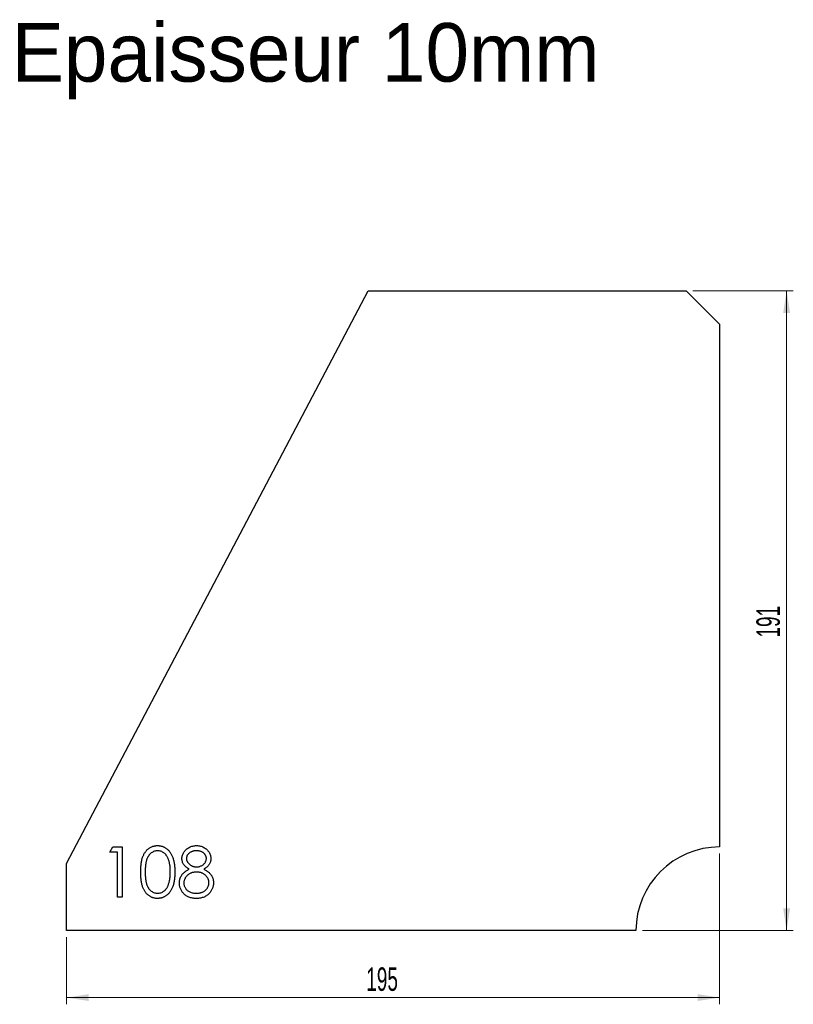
# Model space of a CAD drawing. Header units: millimetres. Extents: x 121 to 352, y 270 to 564.
import ezdxf

# ---------------------------------------------------------------- set-up
doc = ezdxf.new("R2010")
doc.units = ezdxf.units.MM
doc.header["$LTSCALE"] = 2
doc.styles.add('SLDTEXTSTYLE1', font='TXT', dxfattribs={"width": 0.605})
doc.dimstyles.new('SLDDIMSTYLE0', dxfattribs={"dimtxt": 7, "dimasz": 6.604, "dimexe": 0, "dimexo": 0.0625, "dimgap": 1.75, "dimtad": 1, "dimrnd": 1e-09, "dimzin": 12, "dimdsep": 46, "dimtxsty": 'SLDTEXTSTYLE1', "dimsah": 1, "dimcen": 0.09, "dimadec": 0, "dimazin": 3, "dimtfac": 1, "dimtofl": 0, "dimtmove": 0, "dimatfit": 3, "dimfxl": 1, "dimfrac": 2, "dimtolj": 1, "dimtzin": 12, "dimarcsym": 0})
doc.dimstyles.new('SLDDIMSTYLE1', dxfattribs={"dimtxt": 7, "dimasz": 6.604, "dimexe": 0, "dimexo": 0.0625, "dimgap": 1.75, "dimtad": 1, "dimdec": 0, "dimrnd": 1e-09, "dimzin": 12, "dimdsep": 46, "dimtxsty": 'SLDTEXTSTYLE1', "dimsah": 1, "dimcen": 0.09, "dimadec": 0, "dimazin": 3, "dimtfac": 1, "dimtdec": 0, "dimtofl": 0, "dimtmove": 0, "dimatfit": 3, "dimfxl": 1, "dimfrac": 2, "dimtolj": 1, "dimtzin": 12, "dimarcsym": 0})

# ---------------------------------------------------------------- blocks, each defined once
blk = doc.blocks.new('_D')
at = {"color": 7, "linetype": 'Continuous', "lineweight": 0, "transparency": 16777216}
for p, q in [((330.25, 314.6), (330.25, 269.6)), ((135.25, 289.6), (135.25, 269.6)), ((135.25, 271.6), (330.25, 271.6))]:
    blk.add_line(p, q, dxfattribs=at)
at = {"color": 7, "linetype": 'Continuous', "lineweight": 18, "transparency": 16777216}
for points in [[(135.25, 271.6), (141.85, 270.59), (141.85, 272.62)], [(330.25, 271.6), (323.65, 272.62), (323.65, 270.59)]]:
    blk.add_solid(points, dxfattribs=at)
at = {"color": 7, "linetype": 'Continuous', "lineweight": 18, "transparency": 16777216, "insert": (224.73, 280.62), "char_height": 7, "attachment_point": 1, "style": 'SLDTEXTSTYLE1'}
blk.add_mtext('195', dxfattribs=at)
blk = doc.blocks.new('_D_1')
at = {"color": 7, "linetype": 'Continuous', "lineweight": 0, "transparency": 16777216}
for p, q in [((322.25, 482.68), (352.25, 482.68)), ((350.25, 291.6), (350.25, 482.68)), ((307.25, 291.6), (352.25, 291.6))]:
    blk.add_line(p, q, dxfattribs=at)
at = {"color": 7, "linetype": 'Continuous', "lineweight": 18, "transparency": 16777216}
for points in [[(350.25, 482.68), (349.23, 476.07), (351.27, 476.07)], [(350.25, 291.6), (351.27, 298.21), (349.23, 298.21)]]:
    blk.add_solid(points, dxfattribs=at)
at = {"color": 7, "linetype": 'Continuous', "lineweight": 18, "transparency": 16777216, "insert": (341.23, 379.12), "char_height": 7, "attachment_point": 1, "rotation": 90, "style": 'SLDTEXTSTYLE1'}
blk.add_mtext('191', dxfattribs=at)

msp = doc.modelspace()

# ---------------------------------------------------------------- linework, layer by layer
at = {"color": 7, "linetype": 'Continuous', "lineweight": 25}
for p, q in [((135.25, 311.601), (225.25, 482.678)), ((225.25, 482.678), (320.25, 482.678)), ((320.25, 482.678), (330.25, 472.678)), ((330.25, 472.678), (330.25, 316.601)), ((135.25, 291.601), (135.25, 311.601)), ((305.25, 291.601), (135.25, 291.601))]:
    msp.add_line(p, q, dxfattribs=at)
at = {"color": 1, "linetype": 'Continuous', "lineweight": 25}
for p, q in [((148.134, 315.063), (149.015, 316.601)), ((150.442, 315.063), (148.134, 315.063)), ((149.015, 316.601), (151.788, 316.601)), ((150.442, 301.601), (150.442, 315.063)), ((151.788, 316.601), (151.788, 301.601)), ((151.788, 301.601), (150.442, 301.601))]:
    msp.add_line(p, q, dxfattribs=at)
at = {"color": 7, "linetype": 'Continuous', "lineweight": 25}
msp.add_arc((330.25, 291.601), 25, 90, 180, dxfattribs=at)
at = {"color": 1, "linetype": 'Continuous', "lineweight": 25}
for points, knots in [([(157.365, 309.095), (157.367, 309.335), (157.369, 309.802), (157.4, 310.483), (157.45, 311.121), (157.519, 311.718), (157.603, 312.272), (157.716, 312.783), (157.844, 313.253), (157.992, 313.684), (158.159, 314.08), (158.341, 314.451), (158.544, 314.794), (158.759, 315.116), (158.992, 315.411), (159.237, 315.684), (159.505, 315.928), (159.785, 316.15), (160.081, 316.345), (160.384, 316.517), (160.696, 316.663), (161.017, 316.779), (161.346, 316.874), (161.683, 316.939), (162.029, 316.98), (162.262, 316.984), (162.38, 316.986)], [0, 0, 0, 0, 0.0685946, 0.133246, 0.1943126, 0.2512792, 0.3045134, 0.3542349, 0.4004806, 0.4434108, 0.4840149, 0.5232523, 0.5610424, 0.5979002, 0.6335185, 0.6683144, 0.7024957, 0.7366854, 0.7702932, 0.8034373, 0.835913, 0.8684602, 0.9008465, 0.9334665, 0.9662576, 1, 1, 1, 1]), ([(162.425, 315.447), (162.259, 315.438), (161.927, 315.421), (161.437, 315.298), (160.967, 315.084), (160.593, 314.848), (160.306, 314.624), (160.104, 314.429), (159.915, 314.217), (159.741, 313.984), (159.578, 313.733), (159.428, 313.463), (159.293, 313.172), (159.168, 312.861), (159.058, 312.52), (158.968, 312.144), (158.884, 311.73), (158.825, 311.277), (158.773, 310.788), (158.739, 310.259), (158.713, 309.693), (158.712, 309.302), (158.711, 309.101)], [0, 0, 0, 0, 0.0603866, 0.1208832, 0.1827546, 0.247811, 0.2812991, 0.3150876, 0.3497024, 0.3848566, 0.4209662, 0.4585112, 0.4971747, 0.537602, 0.580503, 0.6274675, 0.6783882, 0.7339832, 0.7937467, 0.8577137, 0.9266979, 1, 1, 1, 1]), ([(162.38, 316.986), (162.499, 316.984), (162.737, 316.979), (163.087, 316.939), (163.43, 316.873), (163.763, 316.779), (164.089, 316.663), (164.406, 316.517), (164.716, 316.347), (165.013, 316.147), (165.301, 315.924), (165.573, 315.672), (165.829, 315.394), (166.072, 315.092), (166.295, 314.761), (166.507, 314.406), (166.697, 314.021), (166.88, 313.613), (167.039, 313.171), (167.181, 312.696), (167.296, 312.184), (167.392, 311.636), (167.467, 311.051), (167.521, 310.431), (167.549, 309.774), (167.555, 309.325), (167.557, 309.095)], [0, 0, 0, 0, 0.0337881, 0.0671939, 0.0998624, 0.1325666, 0.1651512, 0.1979132, 0.231319, 0.2650833, 0.2992553, 0.3343986, 0.3699428, 0.4062836, 0.4440638, 0.4829977, 0.5233544, 0.5655366, 0.6096129, 0.6563908, 0.7058855, 0.7583245, 0.8138318, 0.8727946, 0.9347222, 1, 1, 1, 1]), ([(166.211, 309.101), (166.209, 309.281), (166.204, 309.634), (166.187, 310.151), (166.141, 310.641), (166.091, 311.108), (166.016, 311.548), (165.936, 311.966), (165.828, 312.356), (165.712, 312.724), (165.58, 313.066), (165.435, 313.383), (165.28, 313.678), (165.111, 313.949), (164.931, 314.198), (164.735, 314.419), (164.53, 314.62), (164.244, 314.849), (163.869, 315.083), (163.403, 315.298), (162.917, 315.421), (162.589, 315.439), (162.425, 315.447)], [0, 0, 0, 0, 0.0656812, 0.1284865, 0.1881751, 0.2451061, 0.2994484, 0.3508229, 0.3999417, 0.4466717, 0.4912545, 0.5333763, 0.5738528, 0.6125263, 0.6495971, 0.685532, 0.7201058, 0.7538377, 0.8189254, 0.8804935, 0.9403113, 1, 1, 1, 1]), ([(169.673, 313.137), (169.68, 313.296), (169.694, 313.618), (169.808, 314.096), (169.994, 314.566), (170.246, 315.025), (170.561, 315.457), (170.938, 315.845), (171.369, 316.185), (171.852, 316.471), (172.371, 316.703), (172.92, 316.863), (173.487, 316.968), (173.873, 316.98), (174.069, 316.986)], [0, 0, 0, 0, 0.0740584, 0.1488704, 0.2266677, 0.3077348, 0.3911572, 0.4739294, 0.5579278, 0.6449893, 0.7333641, 0.821092, 0.9092872, 1, 1, 1, 1]), ([(173.994, 315.447), (173.889, 315.444), (173.683, 315.439), (173.381, 315.41), (173.094, 315.355), (172.819, 315.281), (172.559, 315.181), (172.311, 315.064), (172.08, 314.921), (171.862, 314.761), (171.666, 314.585), (171.492, 314.401), (171.348, 314.207), (171.225, 314.006), (171.136, 313.794), (171.069, 313.575), (171.024, 313.349), (171.021, 313.194), (171.019, 313.115)], [0, 0, 0, 0, 0.0752433, 0.1472088, 0.2164471, 0.284025, 0.3506554, 0.4150313, 0.4796298, 0.5446516, 0.6080442, 0.6678276, 0.7251142, 0.7809917, 0.835527, 0.8894382, 0.9440721, 1, 1, 1, 1]), ([(176.981, 313.146), (176.978, 313.217), (176.974, 313.358), (176.936, 313.567), (176.875, 313.771), (176.791, 313.972), (176.682, 314.167), (176.552, 314.36), (176.393, 314.545), (176.216, 314.727), (176.015, 314.896), (175.79, 315.045), (175.543, 315.171), (175.274, 315.273), (174.984, 315.35), (174.674, 315.408), (174.341, 315.44), (174.112, 315.445), (173.994, 315.447)], [0, 0, 0, 0, 0.0509024, 0.101034, 0.1510838, 0.203062, 0.2562484, 0.3108467, 0.3687691, 0.430015, 0.4925196, 0.5560487, 0.6219957, 0.6901924, 0.7613849, 0.8363562, 0.915487, 1, 1, 1, 1]), ([(174.069, 316.986), (174.26, 316.979), (174.636, 316.967), (175.189, 316.865), (175.717, 316.695), (176.221, 316.464), (176.689, 316.18), (177.103, 315.835), (177.469, 315.449), (177.772, 315.016), (178.021, 314.559), (178.194, 314.081), (178.306, 313.591), (178.32, 313.26), (178.327, 313.094)], [0, 0, 0, 0, 0.08940971, 0.17630576, 0.2626259, 0.34944573, 0.43549826, 0.51892813, 0.60135466, 0.68425642, 0.76580674, 0.84487687, 0.92227979, 1, 1, 1, 1]), ([(171.863, 309.957), (171.689, 310.052), (171.353, 310.236), (170.907, 310.573), (170.523, 310.939), (170.214, 311.34), (169.97, 311.765), (169.803, 312.21), (169.69, 312.667), (169.678, 312.98), (169.673, 313.137)], [0, 0, 0, 0, 0.1458601, 0.2824259, 0.4108504, 0.5350294, 0.6547011, 0.7701334, 0.8845558, 1, 1, 1, 1]), ([(171.019, 313.115), (171.022, 313.037), (171.028, 312.882), (171.073, 312.654), (171.14, 312.429), (171.246, 312.214), (171.372, 312), (171.529, 311.794), (171.715, 311.594), (171.925, 311.402), (172.154, 311.223), (172.397, 311.067), (172.65, 310.936), (172.911, 310.828), (173.182, 310.743), (173.463, 310.683), (173.752, 310.646), (173.949, 310.642), (174.048, 310.64)], [0, 0, 0, 0, 0.0545639, 0.1078262, 0.1619237, 0.2175097, 0.2744983, 0.3348148, 0.3975549, 0.4647546, 0.5329012, 0.6000972, 0.6653542, 0.7310836, 0.7968835, 0.8632916, 0.9308312, 1, 1, 1, 1]), ([(174.048, 310.64), (174.175, 310.643), (174.429, 310.651), (174.803, 310.72), (175.167, 310.829), (175.516, 310.978), (175.842, 311.165), (176.133, 311.389), (176.386, 311.644), (176.598, 311.927), (176.763, 312.229), (176.891, 312.532), (176.966, 312.838), (176.976, 313.044), (176.981, 313.146)], [0, 0, 0, 0, 0.0896899, 0.178494, 0.2668378, 0.3565582, 0.4453342, 0.5308058, 0.6140762, 0.6977071, 0.7791419, 0.8553536, 0.9285568, 1, 1, 1, 1]), ([(178.327, 313.094), (178.321, 312.932), (178.308, 312.612), (178.207, 312.146), (178.036, 311.71), (177.802, 311.298), (177.498, 310.918), (177.127, 310.566), (176.692, 310.238), (176.365, 310.053), (176.196, 309.957)], [0, 0, 0, 0, 0.121904, 0.2394126, 0.3554101, 0.4720907, 0.592859, 0.7187035, 0.8548924, 1, 1, 1, 1]), ([(162.38, 301.216), (162.262, 301.218), (162.029, 301.222), (161.683, 301.263), (161.347, 301.329), (161.02, 301.42), (160.7, 301.533), (160.391, 301.679), (160.09, 301.848), (159.797, 302.04), (159.519, 302.26), (159.253, 302.503), (159.006, 302.776), (158.776, 303.073), (158.557, 303.394), (158.356, 303.74), (158.171, 304.113), (158.001, 304.512), (157.85, 304.946), (157.717, 305.418), (157.612, 305.933), (157.522, 306.486), (157.449, 307.081), (157.4, 307.716), (157.369, 308.393), (157.367, 308.857), (157.365, 309.095)], [0, 0, 0, 0, 0.0337871, 0.0666217, 0.0992849, 0.1313612, 0.1635852, 0.1961039, 0.2289023, 0.2621581, 0.2959912, 0.3302178, 0.3650598, 0.4009507, 0.4376204, 0.4757075, 0.5153807, 0.5564135, 0.5997648, 0.6464242, 0.6964314, 0.7497815, 0.8065733, 0.8674355, 0.9318868, 1, 1, 1, 1]), ([(158.711, 309.101), (158.712, 308.901), (158.713, 308.512), (158.739, 307.947), (158.774, 307.42), (158.82, 306.93), (158.887, 306.479), (158.963, 306.065), (159.056, 305.688), (159.165, 305.347), (159.289, 305.036), (159.425, 304.746), (159.571, 304.474), (159.735, 304.224), (159.913, 303.993), (160.101, 303.777), (160.307, 303.585), (160.592, 303.355), (160.968, 303.117), (161.442, 302.91), (161.93, 302.78), (162.26, 302.763), (162.425, 302.755)], [0, 0, 0, 0, 0.0729511, 0.1415837, 0.2059265, 0.2653014, 0.3205972, 0.3718165, 0.4187898, 0.4616987, 0.5021336, 0.5408043, 0.5781805, 0.6142969, 0.6496782, 0.6842995, 0.718359, 0.7520809, 0.8176524, 0.8797221, 0.9399656, 1, 1, 1, 1]), ([(167.557, 309.095), (167.555, 308.866), (167.549, 308.419), (167.521, 307.765), (167.465, 307.148), (167.396, 306.566), (167.3, 306.021), (167.181, 305.512), (167.05, 305.037), (166.888, 304.599), (166.711, 304.192), (166.517, 303.812), (166.311, 303.455), (166.085, 303.125), (165.845, 302.819), (165.585, 302.543), (165.312, 302.289), (165.023, 302.064), (164.721, 301.866), (164.413, 301.69), (164.092, 301.547), (163.767, 301.425), (163.432, 301.332), (163.088, 301.267), (162.737, 301.222), (162.499, 301.218), (162.38, 301.216)], [0, 0, 0, 0, 0.06506329, 0.12677317, 0.18551576, 0.24076468, 0.2929798, 0.34225037, 0.38891929, 0.43277566, 0.47462843, 0.51477469, 0.55360589, 0.59142641, 0.62802812, 0.66380363, 0.69898434, 0.73359149, 0.76762847, 0.80120835, 0.83426384, 0.86698069, 0.89971974, 0.93270191, 0.96617588, 1, 1, 1, 1]), ([(165.643, 305.33), (165.689, 305.464), (165.78, 305.736), (165.899, 306.157), (165.992, 306.599), (166.076, 307.06), (166.133, 307.542), (166.179, 308.044), (166.206, 308.566), (166.21, 308.921), (166.211, 309.101)], [0, 0, 0, 0, 0.1105883, 0.2245418, 0.3425035, 0.4643241, 0.590756, 0.7222275, 0.8588428, 1, 1, 1, 1]), ([(168.904, 305.847), (168.906, 305.952), (168.911, 306.16), (168.945, 306.467), (168.999, 306.767), (169.073, 307.059), (169.174, 307.341), (169.295, 307.616), (169.436, 307.884), (169.599, 308.145), (169.789, 308.396), (170.004, 308.642), (170.248, 308.879), (170.519, 309.109), (170.814, 309.337), (171.14, 309.55), (171.489, 309.764), (171.736, 309.892), (171.863, 309.957)], [0, 0, 0, 0, 0.0588536, 0.1163155, 0.1726748, 0.2287804, 0.2845804, 0.3402565, 0.3966298, 0.4535073, 0.5123182, 0.5726484, 0.6360219, 0.7023629, 0.7714831, 0.8441845, 0.9200698, 1, 1, 1, 1]), ([(174.081, 309.101), (173.947, 309.099), (173.686, 309.094), (173.302, 309.042), (172.934, 308.97), (172.583, 308.861), (172.249, 308.718), (171.929, 308.547), (171.627, 308.345), (171.347, 308.114), (171.091, 307.865), (170.867, 307.602), (170.676, 307.329), (170.522, 307.042), (170.396, 306.749), (170.314, 306.441), (170.26, 306.125), (170.253, 305.91), (170.25, 305.802)], [0, 0, 0, 0, 0.0712687, 0.1398118, 0.2064974, 0.2715352, 0.3360818, 0.4005284, 0.4649838, 0.5300503, 0.5944234, 0.6555827, 0.7148491, 0.7721151, 0.8289992, 0.8851222, 0.9420794, 1, 1, 1, 1]), ([(177.75, 305.943), (177.746, 306.045), (177.738, 306.247), (177.69, 306.546), (177.604, 306.835), (177.487, 307.117), (177.331, 307.387), (177.148, 307.652), (176.926, 307.903), (176.676, 308.144), (176.403, 308.367), (176.113, 308.565), (175.808, 308.731), (175.489, 308.866), (175.156, 308.972), (174.81, 309.046), (174.45, 309.093), (174.205, 309.098), (174.081, 309.101)], [0, 0, 0, 0, 0.0573394, 0.1130633, 0.1691814, 0.2257746, 0.2838263, 0.3434543, 0.405907, 0.4713923, 0.5380028, 0.6030636, 0.6676018, 0.7322254, 0.7970048, 0.863048, 0.930357, 1, 1, 1, 1]), ([(176.196, 309.957), (176.319, 309.893), (176.559, 309.769), (176.9, 309.567), (177.211, 309.356), (177.502, 309.143), (177.767, 308.921), (178.004, 308.69), (178.217, 308.454), (178.403, 308.21), (178.567, 307.959), (178.708, 307.7), (178.829, 307.433), (178.925, 307.156), (179.004, 306.872), (179.058, 306.579), (179.088, 306.277), (179.093, 306.073), (179.096, 305.97)], [0, 0, 0, 0, 0.0795248, 0.1551, 0.2272198, 0.2959105, 0.3620559, 0.4255201, 0.4858127, 0.5444947, 0.6014596, 0.6578406, 0.7139745, 0.769468, 0.82613, 0.8828854, 0.9407009, 1, 1, 1, 1]), ([(173.979, 301.216), (173.777, 301.221), (173.385, 301.231), (172.814, 301.296), (172.283, 301.41), (171.786, 301.566), (171.328, 301.77), (170.911, 302.022), (170.527, 302.315), (170.188, 302.655), (169.888, 303.02), (169.624, 303.396), (169.405, 303.784), (169.219, 304.177), (169.077, 304.582), (168.979, 304.996), (168.916, 305.418), (168.908, 305.703), (168.904, 305.847)], [0, 0, 0, 0, 0.0785564, 0.1528628, 0.2235597, 0.2903749, 0.3554031, 0.4182912, 0.4803886, 0.5430726, 0.6049239, 0.6643983, 0.7219426, 0.7783749, 0.8338299, 0.8888612, 0.9440889, 1, 1, 1, 1]), ([(170.25, 305.802), (170.256, 305.667), (170.267, 305.4), (170.359, 305.005), (170.507, 304.622), (170.713, 304.256), (170.967, 303.913), (171.281, 303.614), (171.633, 303.349), (172.037, 303.134), (172.477, 302.963), (172.955, 302.845), (173.463, 302.767), (173.814, 302.759), (173.994, 302.755)], [0, 0, 0, 0, 0.0748982, 0.1485963, 0.2244712, 0.3023227, 0.3819186, 0.4611487, 0.5424171, 0.6267161, 0.7145968, 0.8049029, 0.9001273, 1, 1, 1, 1]), ([(173.994, 302.755), (174.134, 302.758), (174.408, 302.763), (174.807, 302.809), (175.183, 302.883), (175.536, 302.99), (175.87, 303.12), (176.179, 303.288), (176.472, 303.479), (176.732, 303.705), (176.97, 303.947), (177.177, 304.204), (177.357, 304.467), (177.498, 304.744), (177.611, 305.028), (177.692, 305.323), (177.742, 305.63), (177.747, 305.838), (177.75, 305.943)], [0, 0, 0, 0, 0.0765589, 0.1491614, 0.2188268, 0.2855671, 0.3503131, 0.4141252, 0.4771792, 0.540368, 0.6022024, 0.6620337, 0.7199344, 0.7759074, 0.8311149, 0.8866674, 0.9425524, 1, 1, 1, 1]), ([(179.096, 305.97), (179.093, 305.826), (179.086, 305.54), (179.029, 305.118), (178.944, 304.708), (178.819, 304.311), (178.657, 303.927), (178.458, 303.558), (178.233, 303.198), (178.052, 302.975), (177.96, 302.863)], [0, 0, 0, 0, 0.1281582, 0.2536731, 0.3773253, 0.4993846, 0.6229184, 0.7458394, 0.8713953, 1, 1, 1, 1]), ([(162.425, 302.755), (162.591, 302.762), (162.923, 302.775), (163.408, 302.907), (163.879, 303.107), (164.248, 303.342), (164.528, 303.566), (164.729, 303.758), (164.914, 303.972), (165.089, 304.203), (165.249, 304.455), (165.395, 304.727), (165.529, 305.021), (165.605, 305.225), (165.643, 305.33)], [0, 0, 0, 0, 0.1128134, 0.2253939, 0.3395948, 0.4596754, 0.5217352, 0.5839258, 0.6481741, 0.713881, 0.7810045, 0.8514509, 0.9240507, 1, 1, 1, 1]), ([(177.96, 302.863), (177.841, 302.732), (177.604, 302.471), (177.197, 302.133), (176.752, 301.849), (176.268, 301.617), (175.748, 301.437), (175.191, 301.307), (174.597, 301.233), (174.188, 301.222), (173.979, 301.216)], [0, 0, 0, 0, 0.1192835, 0.2370929, 0.354796, 0.4745763, 0.5974601, 0.7249262, 0.8588832, 1, 1, 1, 1])]:
    msp.add_open_spline(points, degree=3, knots=knots, dxfattribs=at)

# ---------------------------------------------------------------- texts
at = {"insert": (118.817, 562.607), "char_height": 17.5, "attachment_point": 1}
msp.add_mtext_dynamic_manual_height_columns('Epaisseur 10mm', width=326.11141, gutter_width=87.5, heights=[0], dxfattribs=at)

# ---------------------------------------------------------------- dimensions: what is measured, and where the dimension line sits
at = {"color": 7, "linetype": 'Continuous', "lineweight": 18}
dim = msp.add_linear_dim(base=(350.25, 482.678), p1=(305.25, 291.601), p2=(320.25, 482.678), angle=90, dimstyle='SLDDIMSTYLE1', dxfattribs=at)
dim.commit()
dim.dimension.update_dxf_attribs({"geometry": '_D_1', "text_midpoint": (350.25, 387.14), "dimtype": 160})
dim = msp.add_linear_dim(base=(330.25, 271.601), p1=(135.25, 291.601), p2=(330.25, 316.601), dimstyle='SLDDIMSTYLE0', dxfattribs=at)
dim.commit()
dim.dimension.update_dxf_attribs({"geometry": '_D', "text_midpoint": (232.75, 271.601), "dimtype": 160})

doc.saveas('drawing.dxf')
